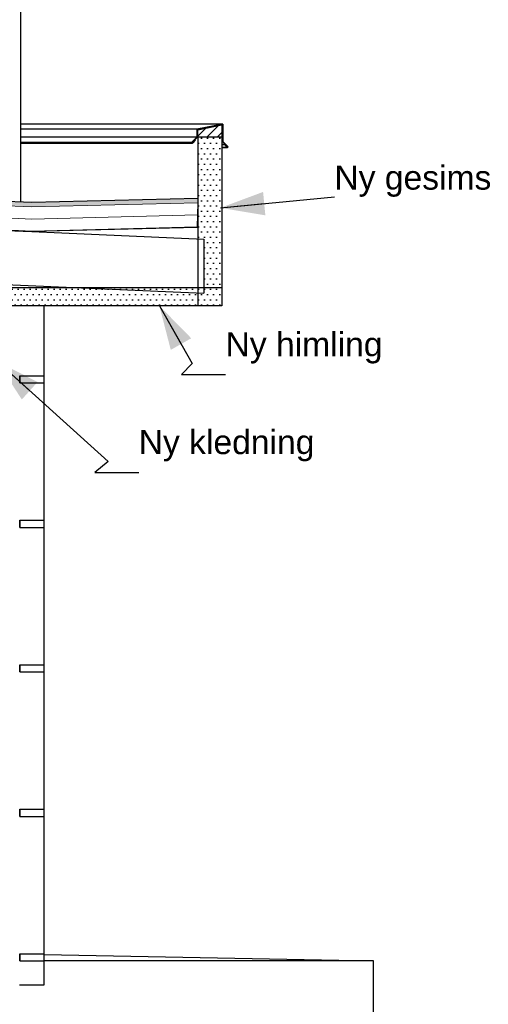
# Model space of a CAD drawing. Header units: millimetres. Extents: x -82116 to -59247, y -2070 to 13065.
# Tile 72 of 73: x -61193 to -59247, y 3570 to 7658. Entities that reach past the tile are written whole.
import ezdxf

# ---------------------------------------------------------------- set-up
doc = ezdxf.new("R2010")
doc.units = ezdxf.units.MM
doc.header["$LTSCALE"] = 0.5
doc.header["$MEASUREMENT"] = 0
doc.linetypes.add('PLINE', pattern=[0])
for name, color, linetype in [('235- Utvendig kledning og overflate(Nye konstruksjoner)', 7, 'Continuous'), ('252- Gulv på grunn_ bunnplate', 7, 'Continuous'), ('256- Faste himlinger og overflatebehandling (Skravur)(Nye konstruksjoner)', 7, 'Continuous'), ('256- Faste himlinger og overflatebehandling(Nye konstruksjoner)', 7, 'Continuous'), ('261- Primærkonstruksjon (tak)', 7, 'Continuous'), ('262- Taktekking (Skravur)(Nye konstruksjoner)', 7, 'Continuous'), ('265- Gesimser_ takrenner og nedløp (Skravur)(Nye konstruksjoner)', 7, 'Continuous'), ('265- Gesimser_ takrenner og nedløp(Nye konstruksjoner)', 7, 'Continuous'), ('722- Trapper og ramper i terreng', 7, 'Continuous'), ('832- Tekst bygning(Nye konstruksjoner)', 7, 'Continuous')]:
    doc.layers.add(name, color=color, linetype=linetype)
doc.layers.add('262- Taktekking(Nye konstruksjoner)', color=7, linetype='Continuous', lineweight=0)
doc.styles.add('GENERATED_STYLE_3', font='arial.ttf')
doc.dimstyles.new('GENERATED_STYLE__2', dxfattribs={"dimtxt": 0.18, "dimasz": 182.4, "dimexe": 0.18, "dimexo": 0.0625, "dimgap": 0, "dimtad": 0, "dimtih": 1, "dimtoh": 1, "dimdec": 4, "dimzin": 0, "dimdsep": 46, "dimcen": 0.09, "dimadec": 0, "dimazin": 0, "dimtfac": 1, "dimtdec": 4, "dimtmove": 0, "dimatfit": 3, "dimldrblk": 'ARROWHEAD_5', "dimfxl": 1, "dimtolj": 1, "dimtzin": 0, "dimarcsym": 0})
pattern_1 = [(0, (0, 0), (0, 43.30127), [0, -25]), (0, (12.5, 21.65), (0, 43.30127), [0, -25])]
pattern_2 = [(45, (0, 0), (-79.54951, 79.54951), []), (45, (-26.52, 26.52), (-79.54951, 79.54951), [])]

# ---------------------------------------------------------------- blocks, each defined once
blk = doc.blocks.new('ARROWHEAD_5')
at = {"linetype": 'Continuous'}
blk.add_hatch(color=256, dxfattribs=at).paths.add_polyline_path([(-1, 0.2679), (0, 0), (-1, -0.2679)])
blk.add_line((0, 0), (-1, 0), dxfattribs=at)

msp = doc.modelspace()

# ---------------------------------------------------------------- hatches: boundary and pattern name
at = {"layer": '256- Faste himlinger og overflatebehandling (Skravur)(Nye konstruksjoner)', "linetype": 'Continuous'}
h = msp.add_hatch(dxfattribs=at)
h.set_pattern_fill('Prikker_tett', color=256, style=0, pattern_type=2)
h.set_pattern_definition(pattern_1)
h.paths.add_polyline_path([(-61323.2, 6545), (-61323.2, 6470), (-60353.2, 6470), (-60353.2, 6545)])
at = {"layer": '262- Taktekking (Skravur)(Nye konstruksjoner)', "linetype": 'Continuous'}
for points in [[(-66593.2, 7136.5), (-61143.2, 6898.5), (-61143.2, 6900.5), (-66593.2, 7138.5)], [(-61143.2, 6898.4), (-60453.2, 6915.7), (-60453.2, 6917.7), (-61143.2, 6900.4)]]:
    msp.add_hatch(color=256, dxfattribs=at).paths.add_polyline_path(points)
h = msp.add_hatch(dxfattribs=at)
h.set_pattern_fill('Prikker_tett', color=256, style=0, pattern_type=2)
h.set_pattern_definition(pattern_1)
h.paths.add_polyline_path([(-66593.2, 7016.4), (-61143.2, 6778.4), (-61143.2, 6780.4), (-66593.2, 7018.4)])
h = msp.add_hatch(dxfattribs=at)
h.set_pattern_fill('Prikker_tett', color=256, style=0, pattern_type=2)
h.set_pattern_definition(pattern_1)
h.paths.add_polyline_path([(-61143.2, 6778.4), (-60455.4, 6795.6), (-60455.4, 6797.6), (-61143.2, 6780.4)])
at = {"layer": '262- Taktekking(Nye konstruksjoner)', "linetype": 'Continuous'}
for points in [[(-66593.2, 7136.5), (-66593.2, 7118.5), (-61143.2, 6880.5), (-61143.2, 6898.5)], [(-61143.2, 6898.4), (-61143.2, 6880.4), (-60453.5, 6897.7), (-60453.2, 6915.7)]]:
    msp.add_hatch(color=256, dxfattribs=at).paths.add_polyline_path(points)
at = {"layer": '265- Gesimser_ takrenner og nedløp (Skravur)(Nye konstruksjoner)', "linetype": 'Continuous'}
h = msp.add_hatch(dxfattribs=at)
h.set_pattern_fill('Skrålinjer_4', color=256, style=0, pattern_type=2)
h.set_pattern_definition(pattern_2)
h.paths.add_polyline_path([(-60349.2, 7224.9), (-60457.2, 7203.3), (-60455.2, 7201.6), (-60351.2, 7222.4)])
h = msp.add_hatch(dxfattribs=at)
h.set_pattern_fill('Skrålinjer_4', color=256, style=0, pattern_type=2)
h.set_pattern_definition(pattern_2)
h.paths.add_polyline_path([(-60455.2, 7201.6), (-60457.2, 7203.3), (-60457.2, 7170.8), (-60455.2, 7170)])
for points in [[(-60351.2, 7222.4), (-60455.2, 7201.6), (-60453.2, 7200), (-60353.2, 7220)], [(-60455.2, 7201.6), (-60455.2, 7170), (-60453.2, 7170), (-60453.2, 7200)], [(-60353.2, 7170), (-60353.2, 7152), (-60351.2, 7152), (-60351.2, 7222.4), (-60353.2, 7220)]]:
    msp.add_hatch(color=256, dxfattribs=at).paths.add_polyline_path(points)
h = msp.add_hatch(dxfattribs=at)
h.set_pattern_fill('Skrålinjer_1', color=256, style=0, pattern_type=2)
h.set_pattern_definition([(45, (0, 0), (-21.213203, 21.213203), [])])
h.paths.add_polyline_path([(-60453.2, 7170), (-60353.2, 7170), (-60353.2, 7220), (-60453.2, 7200)])
h = msp.add_hatch(dxfattribs=at)
h.set_pattern_fill('Skrålinjer_4', color=256, style=0, pattern_type=2)
h.set_pattern_definition(pattern_2)
h.paths.add_polyline_path([(-60349.2, 7224.9), (-60351.2, 7222.4), (-60351.2, 7152), (-60349.2, 7152.8)])
h = msp.add_hatch(dxfattribs=at)
h.set_pattern_fill('Skrålinjer_4', color=256, style=0, pattern_type=2)
h.set_pattern_definition(pattern_2)
h.paths.add_polyline_path([(-60477.8, 7150.2), (-60476.4, 7148.8), (-60455.2, 7170), (-60457.2, 7170.8)])
h = msp.add_hatch(dxfattribs=at)
h.set_pattern_fill('Skrålinjer_4', color=256, style=0, pattern_type=2)
h.set_pattern_definition(pattern_2)
h.paths.add_polyline_path([(-60475.7, 7148.1), (-60474.3, 7146.7), (-60463.6, 7157.3), (-60465.1, 7158.7)])
h = msp.add_hatch(dxfattribs=at)
h.set_pattern_fill('Prikker_tett', color=256, style=0, pattern_type=2)
h.set_pattern_definition(pattern_1)
h.paths.add_polyline_path([(-60453.2, 7170), (-60453.2, 6748.3), (-60428.2, 6747.2), (-60428.2, 6545), (-60353.2, 6545), (-60353.2, 7170)])
h = msp.add_hatch(dxfattribs=at)
h.set_pattern_fill('Skrålinjer_4', color=256, style=0, pattern_type=2)
h.set_pattern_definition(pattern_2)
h.paths.add_polyline_path([(-60478.5, 7148.4), (-60477.8, 7146.7), (-60476, 7145.9), (-60474.3, 7146.7), (-60475.7, 7148.1), (-60476.4, 7148.8), (-60477.8, 7150.2)])
h = msp.add_hatch(dxfattribs=at)
h.set_pattern_fill('Skrålinjer_4', color=256, style=0, pattern_type=2)
h.set_pattern_definition(pattern_2)
h.paths.add_polyline_path([(-60349.2, 7152.8), (-60351.2, 7152), (-60329.9, 7130.8), (-60328.5, 7132.2)])
h = msp.add_hatch(dxfattribs=at)
h.set_pattern_fill('Skrålinjer_4', color=256, style=0, pattern_type=2)
h.set_pattern_definition(pattern_2)
h.paths.add_polyline_path([(-60341.3, 7140.7), (-60342.7, 7139.3), (-60332.1, 7128.7), (-60330.7, 7130.1)])
h = msp.add_hatch(dxfattribs=at)
h.set_pattern_fill('Skrålinjer_4', color=256, style=0, pattern_type=2)
h.set_pattern_definition(pattern_2)
h.paths.add_polyline_path([(-60332.1, 7128.7), (-60330.3, 7127.9), (-60328.5, 7128.7), (-60327.8, 7130.4), (-60328.5, 7132.2), (-60329.9, 7130.8), (-60330.7, 7130.1)])

# ---------------------------------------------------------------- linework, layer by layer
at = {"layer": '235- Utvendig kledning og overflate(Nye konstruksjoner)', "linetype": 'PLINE'}
for p, q in [((-61190.2, 11395.9), (-61190.2, 6902.6)), ((-60349.2, 7224.9), (-60457.2, 7203.3)), ((-60457.2, 7203.3), (-60457.2, 7170.8)), ((-60457.2, 7203.3), (-60455.2, 7201.6)), ((-60349.2, 7224.9), (-60351.2, 7222.4)), ((-60351.2, 7222.4), (-60351.2, 7152)), ((-60349.2, 7224.9), (-60349.2, 7152.8)), ((-60455.2, 7170), (-60476.4, 7148.8)), ((-60465.1, 7158.7), (-60475.7, 7148.1)), ((-60465.1, 7158.7), (-60463.6, 7157.3)), ((-60457.2, 7170.8), (-60455.2, 7170)), ((-60478.5, 7148.4), (-60477.8, 7146.7)), ((-60477.8, 7150.2), (-60476.4, 7148.8)), ((-60477.8, 7146.7), (-60476, 7145.9)), ((-60476.4, 7148.8), (-60475.7, 7148.1)), ((-60475.7, 7148.1), (-60474.3, 7146.7)), ((-60351.2, 7152), (-60353.2, 7152)), ((-60349.2, 7152.8), (-60351.2, 7152)), ((-60351.2, 7152), (-60329.9, 7130.8)), ((-60341.3, 7140.7), (-60342.7, 7139.3)), ((-60341.3, 7140.7), (-60330.7, 7130.1)), ((-60330.7, 7130.1), (-60332.1, 7128.7)), ((-60329.9, 7130.8), (-60330.7, 7130.1)), ((-60328.5, 7128.7), (-60330.3, 7127.9)), ((-60328.5, 7132.2), (-60329.9, 7130.8)), ((-60327.8, 7130.4), (-60328.5, 7128.7))]:
    msp.add_line(p, q, dxfattribs=at)
at = {"layer": '235- Utvendig kledning og overflate(Nye konstruksjoner)', "linetype": 'PLINE', "flags": 128}
for points in [[(-60457.2, 7170.8), (-60477.8, 7150.2), (-60478.5, 7148.4)], [(-60463.6, 7157.3), (-60474.3, 7146.7), (-60476, 7145.9)], [(-60349.2, 7152.8), (-60328.5, 7132.2), (-60327.8, 7130.4)], [(-60342.7, 7139.3), (-60332.1, 7128.7), (-60330.3, 7127.9)]]:
    msp.add_lwpolyline(points, dxfattribs=at)
at = {"layer": '252- Gulv på grunn_ bunnplate', "linetype": 'PLINE'}
msp.add_line((-61091.1, 3777.2), (-59723.2, 3750), dxfattribs=at)
at = {"layer": '256- Faste himlinger og overflatebehandling(Nye konstruksjoner)', "linetype": 'PLINE'}
for p, q in [((-60353.2, 6545), (-61323.2, 6545)), ((-60453.2, 6470), (-61246.2, 6470)), ((-60353.2, 6470), (-60453.2, 6470))]:
    msp.add_line(p, q, dxfattribs=at)
at = {"layer": '261- Primærkonstruksjon (tak)', "linetype": 'PLINE'}
for p, q in [((-61323.2, 6786.3), (-61143.2, 6778.4)), ((-61143.2, 6778.4), (-60428.2, 6747.2)), ((-60428.2, 6747.2), (-60428.2, 6522)), ((-61323.2, 6561), (-60428.2, 6522))]:
    msp.add_line(p, q, dxfattribs=at)
at = {"layer": '262- Taktekking(Nye konstruksjoner)', "linetype": 'PLINE'}
for p, q in [((-60351.2, 7222.4), (-60455.2, 7201.6)), ((-60455.2, 7201.6), (-60455.2, 7170)), ((-60455.2, 7201.6), (-60453.2, 7200)), ((-60353.2, 7220), (-60453.2, 7200)), ((-60453.2, 7200), (-60453.2, 7170)), ((-60351.2, 7222.4), (-60353.2, 7220)), ((-60453.2, 7170), (-60455.2, 7170)), ((-66593.2, 7138.5), (-61143.2, 6900.5)), ((-66593.2, 7136.5), (-61143.2, 6898.5)), ((-66593.2, 7118.5), (-61143.2, 6880.5)), ((-66593.2, 7068.4), (-61143.2, 6830.5)), ((-66593.2, 7018.4), (-61143.2, 6780.4)), ((-60453.2, 6917.7), (-61143.2, 6900.4)), ((-60453.2, 6915.7), (-61143.2, 6898.4)), ((-61143.2, 6900.5), (-61143.2, 6900.4)), ((-61143.2, 6898.5), (-61143.2, 6898.4)), ((-60453.5, 6897.7), (-61143.2, 6880.4)), ((-61143.2, 6880.5), (-61143.2, 6880.4)), ((-60454.5, 6847.6), (-61143.2, 6830.4)), ((-61143.2, 6830.5), (-61143.2, 6830.4)), ((-60455.4, 6797.6), (-61143.2, 6780.4)), ((-60455.4, 6795.6), (-61143.2, 6778.4))]:
    msp.add_line(p, q, dxfattribs=at)
at = {"layer": '262- Taktekking(Nye konstruksjoner)', "linetype": 'PLINE', "flags": 128}
msp.add_lwpolyline([(-60453.2, 6917.7), (-60453.2, 6915.7), (-60453.5, 6897.7), (-60454.5, 6847.6), (-60455.4, 6797.6), (-60455.4, 6795.6)], dxfattribs=at)
at = {"layer": '265- Gesimser_ takrenner og nedløp(Nye konstruksjoner)', "linetype": 'PLINE'}
for p, q in [((-60349.2, 7224.9), (-61190.2, 7224.9)), ((-60457.2, 7203.3), (-61190.2, 7203.3)), ((-60353.2, 7220), (-60353.2, 7170)), ((-60457.2, 7170.8), (-61190.2, 7170.8)), ((-60466.5, 7158.7), (-60465.1, 7158.7)), ((-60453.2, 7170), (-60453.2, 6470)), ((-60353.2, 7170), (-60453.2, 7170)), ((-60353.2, 7170), (-60353.2, 7152)), ((-61190.2, 7150.2), (-60477.8, 7150.2)), ((-61190.2, 7145.9), (-60476, 7145.9)), ((-60353.2, 7152), (-60353.2, 6545)), ((-60353.2, 7140.7), (-60341.3, 7140.7)), ((-60353.2, 7139.3), (-60342.7, 7139.3)), ((-60353.2, 7128.7), (-60332.1, 7128.7)), ((-60353.2, 7127.9), (-60330.3, 7127.9)), ((-60331.4, 7130.8), (-60329.9, 7130.8)), ((-61093.2, 6551), (-61093.2, 6545)), ((-60353.2, 6545), (-60353.2, 6470)), ((-61093.2, 6470), (-61093.2, 6180)), ((-61193.1, 6180), (-61191.1, 6180)), ((-61193.1, 6150), (-61193.1, 6180)), ((-61191.1, 6180), (-61143.1, 6180)), ((-61191.1, 6150), (-61191.1, 6180)), ((-61143.1, 6180), (-61123.2, 6180)), ((-61123.2, 6180), (-61106.3, 6180)), ((-61106.3, 6180), (-61095, 6180)), ((-61095, 6180), (-61091.1, 6180)), ((-61091.1, 6150), (-61091.1, 6180)), ((-61193.1, 6150), (-61191.1, 6150)), ((-61191.1, 6150), (-61143.1, 6150)), ((-61143.1, 6150), (-61123.2, 6150)), ((-61123.2, 6150), (-61106.3, 6150)), ((-61106.3, 6150), (-61095, 6150)), ((-61095, 6150), (-61091.1, 6150)), ((-61093.2, 6150), (-61093.2, 5580)), ((-61193.1, 5580), (-61191.1, 5580)), ((-61193.1, 5550), (-61193.1, 5580)), ((-61191.1, 5580), (-61143.1, 5580)), ((-61191.1, 5550), (-61191.1, 5580)), ((-61143.1, 5580), (-61123.2, 5580)), ((-61123.2, 5580), (-61106.3, 5580)), ((-61106.3, 5580), (-61095, 5580)), ((-61095, 5580), (-61091.1, 5580)), ((-61091.1, 5550), (-61091.1, 5580)), ((-61193.1, 5550), (-61191.1, 5550)), ((-61191.1, 5550), (-61143.1, 5550)), ((-61143.1, 5550), (-61123.2, 5550)), ((-61123.2, 5550), (-61106.3, 5550)), ((-61106.3, 5550), (-61095, 5550)), ((-61095, 5550), (-61091.1, 5550)), ((-61093.2, 5550), (-61093.2, 4980)), ((-61193.1, 4980), (-61191.1, 4980)), ((-61193.1, 4950), (-61193.1, 4980)), ((-61193.1, 4950), (-61191.1, 4950)), ((-61191.1, 4980), (-61143.1, 4980)), ((-61191.1, 4950), (-61191.1, 4980)), ((-61191.1, 4950), (-61143.1, 4950)), ((-61143.1, 4980), (-61123.2, 4980)), ((-61143.1, 4950), (-61123.2, 4950)), ((-61123.2, 4980), (-61106.3, 4980)), ((-61123.2, 4950), (-61106.3, 4950)), ((-61106.3, 4980), (-61095, 4980)), ((-61106.3, 4950), (-61095, 4950)), ((-61095, 4980), (-61091.1, 4980)), ((-61095, 4950), (-61091.1, 4950)), ((-61093.2, 4950), (-61093.2, 4380)), ((-61091.1, 4950), (-61091.1, 4980)), ((-61193.1, 4380), (-61191.1, 4380)), ((-61193.1, 4350), (-61193.1, 4380)), ((-61191.1, 4380), (-61143.1, 4380)), ((-61191.1, 4350), (-61191.1, 4380)), ((-61143.1, 4380), (-61123.2, 4380)), ((-61123.2, 4380), (-61106.3, 4380)), ((-61106.3, 4380), (-61095, 4380)), ((-61095, 4380), (-61091.1, 4380)), ((-61091.1, 4350), (-61091.1, 4380)), ((-61193.1, 4350), (-61191.1, 4350)), ((-61191.1, 4350), (-61143.1, 4350)), ((-61143.1, 4350), (-61123.2, 4350)), ((-61123.2, 4350), (-61106.3, 4350)), ((-61106.3, 4350), (-61095, 4350)), ((-61095, 4350), (-61091.1, 4350)), ((-61093.2, 4350), (-61093.2, 3780)), ((-61193.1, 3780), (-61191.1, 3780)), ((-61193.1, 3750), (-61193.1, 3780)), ((-61191.1, 3780), (-61143.1, 3780)), ((-61191.1, 3750), (-61191.1, 3780)), ((-61143.1, 3780), (-61123.2, 3780)), ((-61123.2, 3780), (-61106.3, 3780)), ((-61106.3, 3780), (-61095, 3780)), ((-61095, 3780), (-61091.1, 3780)), ((-61091.1, 3750), (-61091.1, 3780)), ((-61193.1, 3750), (-61191.1, 3750)), ((-61191.1, 3750), (-61143.1, 3750)), ((-61143.1, 3750), (-61123.2, 3750)), ((-61123.2, 3750), (-61106.3, 3750)), ((-61106.3, 3750), (-61095, 3750)), ((-61095, 3750), (-61091.1, 3750)), ((-61093.2, 3750), (-61093.2, 3650)), ((-61189.4, 3650), (-61193.2, 3650)), ((-61178.5, 3650), (-61189.4, 3650)), ((-61162.3, 3650), (-61178.5, 3650)), ((-61143.2, 3650), (-61162.3, 3650)), ((-61124, 3650), (-61143.2, 3650)), ((-61107.8, 3650), (-61124, 3650)), ((-61097, 3650), (-61107.8, 3650)), ((-61093.2, 3650), (-61097, 3650))]:
    msp.add_line(p, q, dxfattribs=at)
at = {"layer": '722- Trapper og ramper i terreng', "linetype": 'PLINE'}
for p, q in [((-59723.2, 3750), (-61091.1, 3750)), ((-59723.2, 3500), (-59723.2, 3750))]:
    msp.add_line(p, q, dxfattribs=at)

# ---------------------------------------------------------------- texts
at = {"layer": '832- Tekst bygning(Nye konstruksjoner)', "linetype": 'Continuous', "char_height": 100, "attachment_point": 7, "style": 'GENERATED_STYLE_3'}
for s, insert in [('\\A1;{\\pql;\\fArial|b0|i0|c0|p0;\\W1.000000;Ny \\fArial|b0|i0|c0|p0;\\W1.000000;gesims}', (-59886, 6922.3)), ('\\A1;{\\pql;\\fArial|b0|i0|c0|p0;\\W1.000000;Ny\\fArial|b0|i0|c0|p0;\\W1.000000; himling}', (-60338.1, 6230.2)), ('\\A1;{\\pql;\\fArial|b0|i0|c0|p0;\\W1.000000;Ny\\fArial|b0|i0|c0|p0;\\W1.000000; \\fArial|b0|i0|c0|p0;\\W1.000000;kledning}', (-60698.8, 5824.2))]:
    msp.add_mtext(s, dxfattribs=dict(at, insert=insert))

# ---------------------------------------------------------------- leaders
at = {"layer": '832- Tekst bygning(Nye konstruksjoner)', "linetype": 'PLINE', "annotation_type": 0, "has_hookline": 1, "hookline_direction": 0}
for points, text_width in [([(-60359, 6876.9), (-59886, 6922.3)], 635.5), ([(-60612.9, 6470), (-60477.2, 6230.2), (-60520.5, 6184.8), (-60338.1, 6184.8)], 631.6), ([(-61287, 6239.6), (-60826.2, 5824.2), (-60881.2, 5778.7), (-60698.8, 5778.7)], 709.3)]:
    msp.add_leader(points, dimstyle='GENERATED_STYLE__2', dxfattribs=dict(at, text_width=text_width))

doc.saveas('drawing.dxf')
